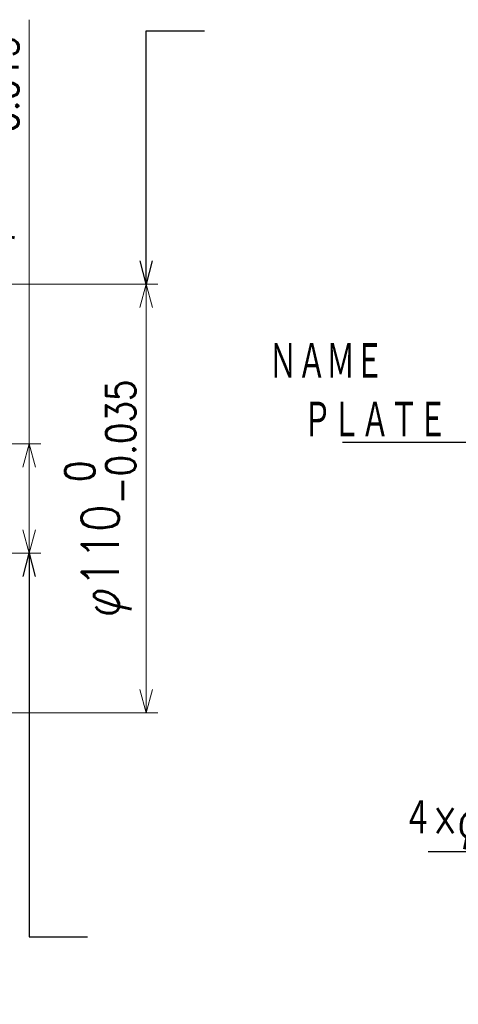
# Model space of a CAD drawing. Header units: millimetres. Extents: x 0 to 1300, y 0 to 891.
# Tile 127 of 146: x 680 to 793, y 470 to 723. Entities that reach past the tile are written whole.
import ezdxf

# ---------------------------------------------------------------- set-up
doc = ezdxf.new("R2010")
doc.units = ezdxf.units.MM
doc.header["$LTSCALE"] = 0.545669
doc.layers.add('NoLayerName_001', color=7, linetype='Continuous')
doc.styles.get("Standard").update_dxf_attribs({"font": 'txt', "bigfont": 'extfont2'})
doc.dimstyles.get("Standard").update_dxf_attribs({"dimtxt": 2.5, "dimasz": 2.5, "dimexe": 1, "dimexo": 1, "dimtad": 1, "dimdec": 3, "dimzin": 0, "dimdsep": 46, "dimtxsty": 'Standard', "dimcen": 2.5, "dimadec": 3, "dimazin": 0, "dimtfac": 0.75, "dimtdec": 3, "dimtmove": 0, "dimatfit": 3, "dimfxl": 1, "dimarcsym": 0})

# ---------------------------------------------------------------- blocks, each defined once
blk = doc.blocks.new('_OPEN30')
at = {"color": 0, "linetype": 'ByBlock', "lineweight": -2}
for p, q in [((-1, 0.267949), (0, 0)), ((0, 0), (-1, -0.267949)), ((0, 0), (-1, 0))]:
    blk.add_line(p, q, dxfattribs=at)
blk = doc.blocks.new('*D124')
at = {"layer": 'Defpoints', "color": 0}
for p in [(647, 614), (682.5, 614), (647, 586)]:
    blk.add_point(p, dxfattribs=at)
at = {"layer": 'NoLayerName_001', "color": 0, "linetype": 'Continuous', "lineweight": 13}
for p, q in [((682.5, 614), (682.5, 722.85)), ((650, 614), (685.5, 614)), ((682.5, 592), (682.5, 608)), ((650, 586), (685.5, 586))]:
    blk.add_line(p, q, dxfattribs=at)
at = {"layer": 'NoLayerName_001', "color": 0, "lineweight": 13, "xscale": 6, "yscale": 6, "zscale": 6}
for p, rotation in [((682.5, 614), 90), ((682.5, 586), 270)]:
    blk.add_blockref('_OPEN30', p, dxfattribs=dict(at, rotation=rotation))
at = {"layer": 'NoLayerName_001', "color": 0, "lineweight": 13, "insert": (670.75, 691.71), "char_height": 9.6, "attachment_point": 5, "rotation": 90}
blk.add_mtext('\\A1;\\W0.8593;φ28{\\H7.499520;\\S 0^ -0.013;}', dxfattribs=at)
blk = doc.blocks.new('*D125')
at = {"layer": 'Defpoints', "color": 0}
for p in [(591, 655), (712.5, 655), (591, 545)]:
    blk.add_point(p, dxfattribs=at)
at = {"layer": 'NoLayerName_001', "color": 0, "linetype": 'Continuous', "lineweight": 13}
for p, q in [((594, 655), (715.5, 655)), ((712.5, 551), (712.5, 649)), ((594, 545), (715.5, 545))]:
    blk.add_line(p, q, dxfattribs=at)
at = {"layer": 'NoLayerName_001', "color": 0, "lineweight": 13, "xscale": 6, "yscale": 6, "zscale": 6}
for p, rotation in [((712.5, 655), 90), ((712.5, 545), 270)]:
    blk.add_blockref('_OPEN30', p, dxfattribs=dict(at, rotation=rotation))
at = {"layer": 'NoLayerName_001', "color": 0, "lineweight": 13, "insert": (700.75, 600), "char_height": 9.6, "attachment_point": 5, "rotation": 90}
blk.add_mtext('\\A1;\\W0.8593;φ110{\\H7.499520;\\S 0^ -0.035;}', dxfattribs=at)

msp = doc.modelspace()

# ---------------------------------------------------------------- texts
at = {"layer": 'NoLayerName_001', "color": 3, "lineweight": 13, "attachment_point": 7}
for s, insert, char_height in [('\\A1;\\W0.6667;ＮＡＭＥ', (743.93000142, 630), 10.0799999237), ('\\A1;\\W0.6667;\\T0.8750;（ＮＯＴＩＣＥ\u3000ＭＡＲＫ）', (592.7318543, 471.44709399), 9.3599996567)]:
    msp.add_mtext(s, dxfattribs=dict(at, insert=insert, char_height=char_height))
at = {"layer": 'NoLayerName_001', "color": 3, "linetype": 'Continuous', "lineweight": 13, "attachment_point": 9}
for s, insert, char_height, line_spacing_factor in [('\\A1;\\W0.6667;ＰＬＡＴＥ', (789.75000144, 614.99999904), 10.08, 0.6), ('\\A1;\\W0.7161;４×φ９', (806.49439641, 510.00406621), 9.6, 0.7875)]:
    msp.add_mtext(s, dxfattribs=dict(at, insert=insert, char_height=char_height, line_spacing_factor=line_spacing_factor))

# ---------------------------------------------------------------- dimensions: what is measured, and where the dimension line sits
at = {"layer": 'NoLayerName_001', "color": 3, "linetype": 'Continuous', "lineweight": 13}
for base, p1, p2, override, picture, middle in [((682.5, 614), (647, 586), (647, 614), {"dimtxt": 9.6, "dimasz": 6, "dimexe": 3, "dimexo": 3, "dimgap": 3, "dimdec": 8, "dimzin": 8, "dimpost": 'φ<>', "dimblk": 'OPEN30', "dimclrd": 0, "dimclre": 0, "dimclrt": 0, "dimtol": 1, "dimtp": 0, "dimtm": 0.013, "dimtfac": 0.7812, "dimtolj": 1, "dimlwd": 13, "dimlwe": 13}, '*D124', (682.5, 691.7069318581)), ((712.5, 655), (591, 545), (591, 655), {"dimtxt": 9.6, "dimasz": 6, "dimexe": 3, "dimexo": 3, "dimgap": 3, "dimdec": 8, "dimzin": 8, "dimpost": 'φ<>', "dimblk": 'OPEN30', "dimclrd": 0, "dimclre": 0, "dimclrt": 0, "dimtol": 1, "dimtp": 0, "dimtm": 0.035, "dimtfac": 0.7812, "dimtolj": 1, "dimlwd": 13, "dimlwe": 13}, '*D125', (712.5, 599.9999996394))]:
    dim = msp.add_linear_dim(base=base, p1=p1, p2=p2, angle=90, text='\\W0.8593;<>', dimstyle='Standard', override=override, dxfattribs=at)
    dim.commit()
    dim.dimension.update_dxf_attribs({"geometry": picture, "text_midpoint": middle, "dimtype": 160})

# ---------------------------------------------------------------- leaders
for points in [[(712.5, 655), (712.5, 720), (727.5, 720)], [(682.5, 586), (682.5, 487.5), (697.5, 487.5)]]:
    msp.add_leader(points, dimstyle='Standard', override={"dimasz": 6, "dimldrblk": 'OPEN30'}, dxfattribs=at)
at = {"layer": 'NoLayerName_001', "color": 3, "linetype": 'Continuous', "lineweight": 13, "annotation_type": 0, "has_hookline": 1, "hookline_direction": 1}
for points, override, text_width in [([(810, 600), (796.37500144, 614.37499904), (790.37500144, 614.37499904)], {"dimtxt": 10.08, "dimasz": 6, "dimldrblk": 'OPEN30'}, 26.881344), ([(822.73925106, 544.34904319), (814.99439641, 510.00406621), (807.11939641, 509.37906621)], {"dimtxt": 9.6, "dimasz": 6, "dimldrblk": 'OPEN30'}, 21.60576)]:
    msp.add_leader(points, dimstyle='Standard', override=override, dxfattribs=dict(at, text_width=text_width))

doc.saveas('drawing.dxf')
